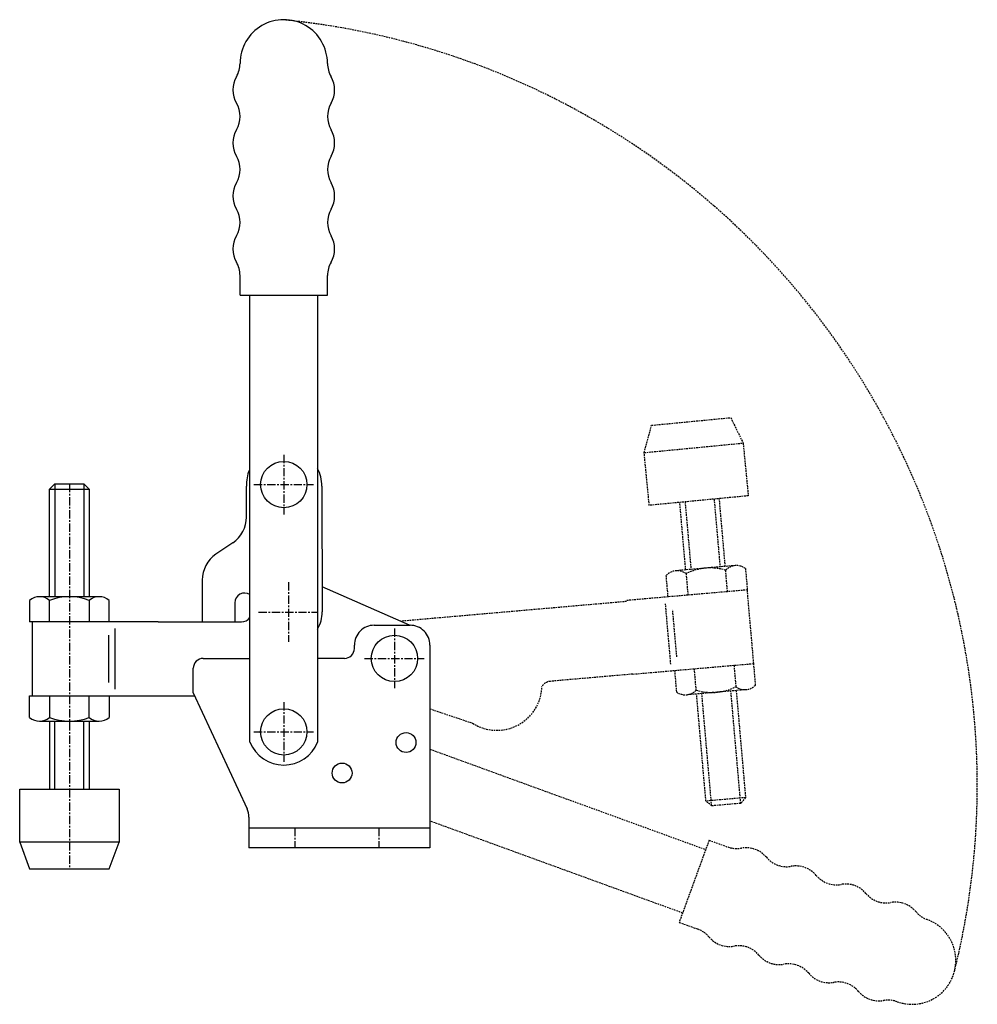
# Model space of a CAD drawing. Extents: x 148 to 293, y 106 to 255.
import ezdxf

# ---------------------------------------------------------------- set-up
doc = ezdxf.new("R2010")
doc.units = 0
doc.linetypes.add('CENTER', pattern=[2, 1.25, -0.25, 0.25, -0.25])
doc.linetypes.add('HIDDEN', pattern=[0.375, 0.25, -0.125])
doc.layers.get('0').update_dxf_attribs({"linetype": 'CONTINUOUS'})
doc.layers.add('BRAUER-1', color=1, linetype='CENTER')
doc.layers.add('BRAUER-5', color=4, linetype='HIDDEN')

# ---------------------------------------------------------------- blocks, each defined once
blk = doc.blocks.new('V1502CS_SP')
for p, q in [((-3, 20.05), (-2.2, 20.85)), ((-2.2, 20.85), (-2.2, 3.828125)), ((-2.2, 20.85), (2.2, 20.85)), ((2.2, 20.85), (2.2, 3.828125)), ((2.2, 20.85), (3, 20.05)), ((-3, 20.05), (3, 20.05)), ((-3, 3.828125), (-3, 20.05)), ((3, 20.05), (3, 3.828125)), ((-6, 3.253906), (-6, 0)), ((-4.5, 3.828125), (4.5, 3.828125)), ((-3, 0), (-3, 3.253906)), ((3, 3.253906), (3, 0)), ((6, 0), (6, 3.253906)), ((6, 0), (-6, 0)), ((-6, -14.403906), (-6, -11.15)), ((-6, -11.15), (6, -11.15)), ((-3, -11.15), (-3, -14.403906)), ((3, -14.403906), (3, -11.15)), ((6, -11.15), (6, -14.403906)), ((-4.5, -14.978125), (4.5, -14.978125)), ((-3, -14.978125), (-3, -25.251613)), ((-2.2, -25.251613), (-2.2, -14.978125)), ((2.2, -25.251613), (2.2, -14.978125)), ((3, -14.978125), (3, -25.251613)), ((-7.5, -25.251613), (7.5, -25.251613)), ((-7.5, -33.251613), (-7.5, -25.251613)), ((-5.06673, -25.251613), (5.06673, -25.251613)), ((7.5, -25.251613), (7.5, -33.251613)), ((7.5, -33.251613), (-7.5, -33.251613)), ((-7.5, -33.251613), (-6, -37.251613)), ((6, -37.251613), (7.5, -33.251613)), ((-6, -37.251613), (6, -37.251613))]:
    blk.add_line(p, q)
for centre, radius, start, end in [((-4.5, 1.53125), 2.284194, 48.952326, 131.047668), ((0, -4.306641), 8.133995, 68.356975, 111.643014), ((4.5, 1.53125), 2.284194, 48.952326, 131.047668), ((-4.5, -12.68125), 2.284194, 228.952332, 311.047663), ((0, -6.843359), 8.133995, 248.356986, 291.643014), ((4.5, -12.68125), 2.284194, 228.952332, 311.047663)]:
    blk.add_arc(centre, radius, start, end)
at = {"layer": 'BRAUER-1'}
for p, q in [((0, 20.85), (0, -25.442789)), ((0, -25.251613), (0, -37.251613))]:
    blk.add_line(p, q, dxfattribs=at)

msp = doc.modelspace()

# ---------------------------------------------------------------- linework, layer by layer
for p, q in [((181.749991, 213.400001), (181.749991, 216.4)), ((194.949988, 213.4), (194.949988, 216.4)), ((181.749991, 213.400001), (194.949988, 213.4)), ((183.24999, 145.940904), (183.249991, 213.400001)), ((193.449988, 213.4), (193.449987, 145.94085)), ((182.72358, 179.933634), (182.715003, 184.5895)), ((194.114984, 184.610499), (194.149985, 165.609394)), ((180.656188, 176.040131), (178.117377, 174.323504)), ((176.049985, 170.43), (176.049985, 164.100001)), ((207.344726, 163.600327), (194.143048, 169.375289)), ((180.949994, 166.97), (180.949994, 164.100001)), ((150.399979, 164.100001), (150.399979, 152.950001)), ((169.400528, 164.100001), (151.099979, 164.100001)), ((169.400528, 164.100001), (181.950705, 164.100001)), ((202.000006, 163.599999), (207.4, 163.599999)), ((161.88072, 162.100001), (161.88072, 154.950001)), ((162.88072, 163.100001), (162.88072, 153.950001)), ((199.000006, 160.099999), (199.000006, 160.599999)), ((210.4, 160.599999), (210.400011, 129.999999)), ((176.199995, 158.6), (183.24999, 158.6)), ((197.500006, 158.599999), (193.449987, 158.599999)), ((174.699995, 153.400003), (174.699995, 157.1)), ((174.699995, 153.400003), (182.818929, 135.8889)), ((150.399979, 152.950001), (174.909834, 152.950001)), ((183.100004, 134.621048), (183.1, 130)), ((210.400015, 132.999999), (183.100004, 133)), ((210.400015, 129.999999), (183.1, 130))]:
    msp.add_line(p, q)
for centre, radius in [((188.349997, 184.830003), 3.5), ((205.049994, 158.599999), 3.5), ((188.349996, 147.500001), 3.5), ((206.799993, 145.900002), 1.5), ((197.149999, 141.300004), 1.5)]:
    msp.add_circle(centre, radius)
for centre, radius, start, end in [((188.34999, 248.400001), 6.599999, 359.999989, 180), ((177.749991, 248.400001), 4, 330.000003, 359.999999), ((198.949988, 248.4), 4, 180, 210.000009), ((184.678195, 244.400001), 4, 150, 209.999997), ((192.021785, 244.400001), 4, 329.999999, 29.999985), ((177.749991, 240.400001), 4, 329.999999, 29.999997), ((198.949988, 240.4), 4, 150, 210.000004), ((184.678194, 236.400001), 4, 150, 210.000004), ((192.021785, 236.400001), 4, 329.999999, 29.999985), ((177.749991, 232.400001), 4, 329.999999, 29.999997), ((198.949988, 232.4), 4, 150, 210.000004), ((184.678194, 228.400001), 4, 150, 210.000004), ((192.021785, 228.400001), 4, 329.999999, 29.999985), ((177.749991, 224.400001), 4, 329.999999, 29.999997), ((198.949988, 224.4), 4, 150, 209.999997), ((184.678194, 220.400001), 4, 150, 210.000004), ((192.021785, 220.400001), 3.999999, 329.999999, 29.999992), ((177.749991, 216.400001), 4, 359.999986, 29.999999), ((198.949988, 216.4), 4, 150.000003, 179.999999), ((188.414994, 184.6), 5.685706, 0.105541, 27.958972), ((188.349997, 184.830003), 5.640124, 156.846564, 182.443915), ((178.02358, 179.933635), 4.7, 304.064749, 359.999988), ((180.749985, 170.43), 4.7, 124.064749, 180), ((182.449994, 166.97), 1.5, 57.769174, 180), ((189.049994, 165.6), 5.1, 329.626077, 0.105537), ((181.950705, 165.699998), 1.599997, 270, 324.297219), ((202.000006, 160.599999), 3, 89.999989, 180), ((207.4, 160.599999), 3, 359.999999, 90), ((197.500006, 160.099999), 1.5, 269.999999, 0), ((176.199995, 157.1), 1.5, 89.999989, 180), ((188.349996, 148.000001), 5.500001, 201.986101, 338.013321), ((180.100004, 134.621048), 3.000001, 359.999999, 24.999939)]:
    msp.add_arc(centre, radius, start, end)
at = {"layer": 'BRAUER-1'}
for p, q in [((188.349997, 189.330003), (188.349997, 180.330003)), ((183.849997, 184.830003), (192.849997, 184.830003)), ((189.049994, 170.1), (189.049994, 161.1)), ((184.549994, 165.6), (193.549994, 165.599999)), ((205.049994, 163.099999), (205.049993, 154.099999)), ((200.549994, 158.599999), (209.549994, 158.599999)), ((188.349996, 152.000001), (188.349996, 143.000001)), ((183.849996, 147.500001), (192.849996, 147.500001)), ((190.000002, 133), (190, 129.999995)), ((202.700002, 133), (202.7, 129.999985))]:
    msp.add_line(p, q, dxfattribs=at)
at = {"layer": 'BRAUER-5'}
for p, q in [((243.849036, 193.785926), (255.79359, 194.938152)), ((255.79359, 194.938152), (257.670735, 191.100662)), ((242.740042, 189.66038), (243.849036, 193.785926)), ((242.740042, 189.66038), (257.670735, 191.100662)), ((257.670735, 191.100662), (258.438885, 183.137626)), ((243.508192, 181.697344), (242.740042, 189.66038)), ((258.438885, 183.137626), (243.508192, 181.697344)), ((249.002886, 171.959708), (248.112097, 182.141457)), ((248.908433, 182.218275), (249.799841, 172.029432)), ((253.288277, 182.640775), (254.183098, 172.412917)), ((254.980054, 172.482642), (254.084612, 182.717593)), ((256.474346, 172.613376), (247.508594, 171.828974)), ((246.347945, 167.884683), (246.064348, 171.126206)), ((249.052932, 171.387674), (249.336529, 168.14615)), ((255.313697, 168.669084), (255.0301, 171.910608)), ((258.018684, 172.172075), (258.302281, 168.930551)), ((258.302281, 168.930551), (240.071371, 167.335554)), ((259.274068, 157.822981), (258.302281, 168.930551)), ((240.084444, 167.186125), (205.970365, 164.201529)), ((246.753664, 157.731407), (245.956189, 166.846589)), ((247.662703, 158.814757), (247.039539, 165.93755)), ((241.043158, 156.227983), (259.274068, 157.822981)), ((256.285483, 157.561513), (256.56908, 154.319989)), ((259.557664, 154.581457), (259.274068, 157.822981)), ((241.043158, 156.227983), (228.540739, 155.134162)), ((247.319731, 156.777112), (247.603328, 153.535588)), ((250.591912, 153.797055), (250.308315, 157.038579)), ((258.113419, 153.878689), (249.147666, 153.094287)), ((252.055788, 137.064875), (250.641958, 153.225021)), ((252.922468, 136.337644), (251.438914, 153.294746)), ((257.305725, 136.721129), (255.822171, 153.678231)), ((256.619127, 153.747956), (258.032956, 137.58781)), ((210.400003, 150.991847), (216.854563, 148.816315)), ((210.400006, 144.901766), (252.020045, 129.753312)), ((258.032956, 137.58781), (252.055788, 137.064875)), ((252.922468, 136.337644), (252.055788, 137.064875)), ((257.305725, 136.721129), (252.922468, 136.337644)), ((258.032956, 137.58781), (257.305725, 136.721129)), ((248.53144, 120.16845), (210.40001, 134.047155)), ((252.533075, 131.162851), (248.018409, 118.758911)), ((252.533075, 131.162851), (255.352152, 130.136791)), ((248.018409, 118.758911), (250.837487, 117.732851))]:
    msp.add_line(p, q, dxfattribs=at)
for centre, radius, start, end in [((176.908567, 139.440919), 116.098586, 345.976742, 84.344364), ((256.674532, 170.325241), 2.284194, 53.952332, 136.047663), ((247.708779, 169.540839), 2.284194, 53.952332, 136.047663), ((252.700461, 164.117364), 8.133995, 73.356986, 116.643014), ((228.680188, 153.540254), 1.599997, 95, 149.297219), ((257.913233, 156.166824), 2.284194, 233.952326, 316.047668), ((220.516132, 154.535239), 6.790669, 237.370393, 358.49753), ((248.94748, 155.382422), 2.284194, 233.952326, 316.047668), ((252.921551, 161.590299), 8.133995, 253.356975, 296.643014), ((256.720234, 133.895561), 4, 249.999986, 279.999999), ((258.109419, 126.017099), 4, 40, 100.000004), ((264.237775, 131.1594), 4, 219.999999, 279.999997), ((265.62696, 123.280938), 4, 40, 100.000004), ((271.755316, 128.423239), 4, 219.999999, 279.999997), ((273.144501, 120.544777), 4, 40, 100.000004), ((279.272857, 125.687078), 4, 219.999999, 279.999997), ((280.662042, 117.808615), 4, 40, 99.999997), ((286.790398, 122.950916), 4, 220.000003, 249.999999), ((283.164984, 112.990176), 6.599999, 249.999989, 70), ((249.469407, 113.974081), 4, 40.000003, 69.999999), ((255.597763, 119.116381), 3.999999, 219.999999, 279.999992), ((256.986948, 111.237919), 4, 40, 99.999997), ((263.115304, 116.38022), 4, 219.999999, 279.999985), ((264.504489, 108.501758), 4, 40, 100.000004), ((270.632845, 113.644059), 4, 219.999999, 279.999985), ((272.02203, 105.765597), 4, 40, 100.000004), ((278.150386, 110.907897), 4, 219.999999, 279.999985), ((279.539571, 103.029436), 4, 70, 100.000009)]:
    msp.add_arc(centre, radius, start, end, dxfattribs=at)

# ---------------------------------------------------------------- block references
msp.add_blockref('V1502CS_SP', (155.99998, 164.100001))

doc.saveas('drawing.dxf')
